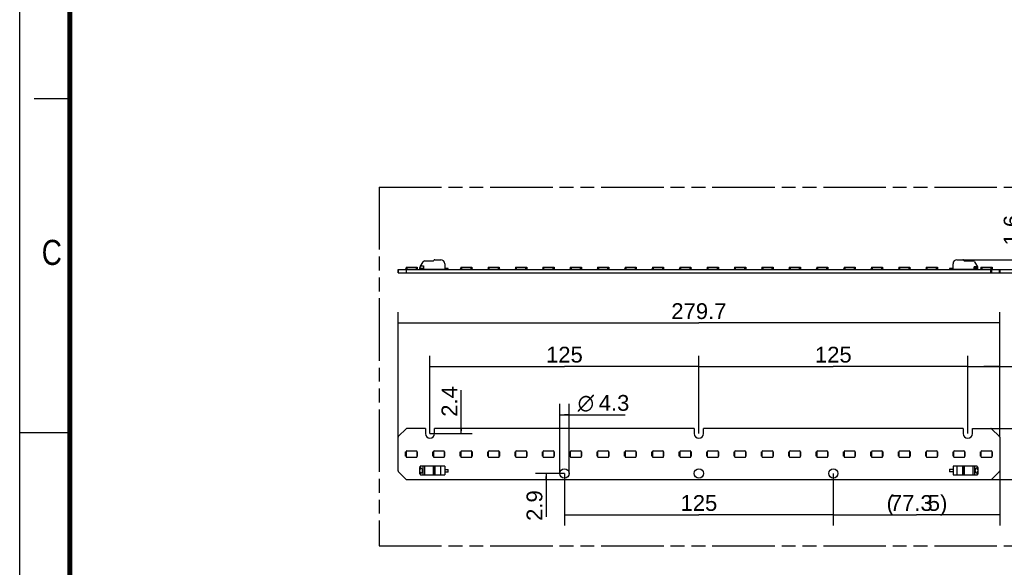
# Model space of a CAD drawing. Header units: millimetres. Extents: x 0 to 210, y 0 to 297.
# Tile 2 of 7: x 0 to 137, y 130 to 206. Entities that reach past the tile are written whole.
import ezdxf
from ezdxf.enums import TextEntityAlignment as Align

# ---------------------------------------------------------------- set-up
doc = ezdxf.new("R2010")
doc.units = ezdxf.units.MM
doc.header["$LTSCALE"] = 19.36
doc.linetypes.add('PHANTOM', pattern=[0.8, 0.45, -0.05, 0.1, -0.05, 0.1, -0.05])
doc.layers.get('0').update_dxf_attribs({"linetype": 'CONTINUOUS'})
doc.layers.add('DEFAULT_3', color=7, linetype='PHANTOM')
doc.layers.add('Z_DIM_2D', color=7, linetype='CONTINUOUS')
doc.styles.add('TEXTSTYLE_2', font='txt', dxfattribs={"width": 0.75})
doc.styles.add('TEXTSTYLE_3', font='helveticaneueltw1g-ltcn.otf')
doc.styles.add('TEXTSTYLE_4', font='gdt', dxfattribs={"width": 0.7})
doc.dimstyles.new('DIMSTYLE_1', dxfattribs={"dimtxt": 2.2, "dimasz": 3.5, "dimexe": 1.5, "dimexo": 0, "dimgap": 0.55, "dimtad": 1, "dimdec": 1, "dimlfac": 3.333333, "dimdsep": 46, "dimtxsty": 'TEXTSTYLE_3', "dimcen": 0.09, "dimclrt": 5, "dimadec": 0, "dimazin": 0, "dimtp": 0.2, "dimtm": 0.2, "dimtfac": 1, "dimtdec": 1, "dimtofl": 0, "dimtmove": 0, "dimatfit": 3, "dimfxl": 0, "dimtolj": 1, "dimarcsym": 0})
doc.dimstyles.new('DIMSTYLE_2', dxfattribs={"dimtxt": 2.2, "dimasz": 3.5, "dimexe": 1.5, "dimexo": 0, "dimgap": 0.55, "dimtad": 1, "dimdec": 1, "dimlfac": 3.333333, "dimdsep": 46, "dimtxsty": 'TEXTSTYLE_3', "dimcen": 0.09, "dimclrt": 5, "dimadec": 0, "dimazin": 0, "dimtp": 0.1, "dimtm": 0.1, "dimtfac": 1, "dimtdec": 1, "dimtofl": 0, "dimtmove": 0, "dimatfit": 3, "dimfxl": 0, "dimtolj": 1, "dimarcsym": 0})
doc.dimstyles.new('DIMSTYLE_3', dxfattribs={"dimtxt": 2.2, "dimasz": 3.5, "dimexe": 1.5, "dimexo": 0, "dimgap": 0.55, "dimtad": 1, "dimdec": 1, "dimlfac": 3.333333, "dimdsep": 46, "dimtxsty": 'TEXTSTYLE_3', "dimcen": 0.09, "dimclrt": 5, "dimadec": 0, "dimazin": 0, "dimtp": 0.5, "dimtm": 0.5, "dimtfac": 1, "dimtdec": 1, "dimtofl": 0, "dimtmove": 0, "dimatfit": 3, "dimfxl": 0, "dimtolj": 1, "dimarcsym": 0})
doc.dimstyles.new('DIMSTYLE_4', dxfattribs={"dimtxt": 2.2, "dimasz": 3.5, "dimexe": 1.5, "dimexo": 0, "dimgap": 0.55, "dimtad": 1, "dimdec": 1, "dimlfac": 3.333333, "dimdsep": 46, "dimtxsty": 'TEXTSTYLE_3', "dimcen": 0.09, "dimclrt": 5, "dimadec": 0, "dimazin": 0, "dimtp": 0.3, "dimtm": 0.3, "dimtfac": 1, "dimtdec": 1, "dimtofl": 0, "dimtmove": 0, "dimatfit": 3, "dimfxl": 0, "dimtolj": 1, "dimarcsym": 0})

# ---------------------------------------------------------------- blocks, each defined once
blk = doc.blocks.new('*D1')
at = {"layer": 'Z_DIM_2D', "color": 2, "linetype": 'Continuous'}
for p, q in [((144.66, 171.65), (144.66, 178.93)), ((131.54, 172.55), (146.16, 172.55)), ((144.66, 172.55), (144.66, 171.65)), ((144.66, 170.74), (144.66, 171.65)), ((135.44, 170.74), (146.16, 170.74))]:
    blk.add_line(p, q, dxfattribs=at)
at = {"layer": 'Z_DIM_2D', "color": 5, "linetype": 'Continuous', "style": 'TEXTSTYLE_3'}
blk.add_text('6.1', height=2.2, rotation=90, dxfattribs=at).set_placement((144.11, 175.23))
blk = doc.blocks.new('_NONE')
blk = doc.blocks.new('*D2')
at = {"layer": 'Z_DIM_2D', "color": 2, "linetype": 'Continuous'}
for p, q in [((139.98, 170.98), (139.98, 178.23)), ((135.44, 171.22), (141.48, 171.22)), ((135.44, 170.74), (141.48, 170.74)), ((139.98, 171.22), (139.98, 170.98)), ((139.98, 170.74), (139.98, 170.98))]:
    blk.add_line(p, q, dxfattribs=at)
at = {"layer": 'Z_DIM_2D', "color": 5, "linetype": 'Continuous', "style": 'TEXTSTYLE_3'}
blk.add_text('1.6', height=2.2, rotation=90, dxfattribs=at).set_placement((139.43, 174.53))
blk = doc.blocks.new('*D3')
at = {"layer": 'Z_DIM_2D', "color": 2, "linetype": 'Continuous'}
for p, q in [((52.76, 147.83), (52.76, 165.25)), ((136.67, 147.83), (136.67, 165.25)), ((52.76, 163.75), (94.72, 163.75)), ((136.67, 163.75), (94.72, 163.75))]:
    blk.add_line(p, q, dxfattribs=at)
at = {"layer": 'Z_DIM_2D', "color": 5, "linetype": 'Continuous', "style": 'TEXTSTYLE_3'}
blk.add_text('279.7', height=2.2, dxfattribs=at).set_placement((94.72, 164.3), align=Align.CENTER)
blk = doc.blocks.new('*D4')
at = {"layer": 'Z_DIM_2D', "color": 2, "linetype": 'Continuous'}
for p, q in [((57.22, 148.34), (57.22, 159.19)), ((94.72, 148.34), (94.72, 159.19)), ((57.22, 157.69), (75.97, 157.69)), ((94.72, 157.69), (75.97, 157.69))]:
    blk.add_line(p, q, dxfattribs=at)
at = {"layer": 'Z_DIM_2D', "color": 5, "linetype": 'Continuous', "style": 'TEXTSTYLE_3'}
blk.add_text('125', height=2.2, dxfattribs=at).set_placement((75.97, 158.24), align=Align.CENTER)
blk = doc.blocks.new('*D5')
at = {"layer": 'Z_DIM_2D', "color": 2, "linetype": 'Continuous'}
for p, q in [((94.72, 148.34), (94.72, 159.19)), ((132.22, 148.34), (132.22, 159.19)), ((94.72, 157.69), (113.47, 157.69)), ((132.22, 157.69), (113.47, 157.69))]:
    blk.add_line(p, q, dxfattribs=at)
at = {"layer": 'Z_DIM_2D', "color": 5, "linetype": 'Continuous', "style": 'TEXTSTYLE_3'}
blk.add_text('125', height=2.2, dxfattribs=at).set_placement((113.47, 158.24), align=Align.CENTER)
blk = doc.blocks.new('*D6')
at = {"layer": 'Z_DIM_2D', "color": 2, "linetype": 'Continuous'}
for p, q in [((132.22, 148.34), (132.22, 159.19)), ((136.67, 147.83), (136.67, 159.19)), ((132.22, 157.69), (134.45, 157.69)), ((136.67, 157.69), (134.45, 157.69)), ((134.45, 157.69), (147.34, 157.69))]:
    blk.add_line(p, q, dxfattribs=at)
at = {"layer": 'Z_DIM_2D', "color": 5, "linetype": 'Continuous', "style": 'TEXTSTYLE_3'}
for s, p in [('(', (139.3, 158.24)), ('5)', (145.18, 158.24)), ('14.8', (140.01, 158.24))]:
    blk.add_text(s, height=2.2, dxfattribs=at).set_placement(p)
blk = doc.blocks.new('*D7')
at = {"layer": 'Z_DIM_2D', "color": 2, "linetype": 'Continuous'}
for p, q in [((135.44, 149.06), (145.8, 149.06)), ((144.3, 149.06), (144.3, 145.49)), ((144.3, 141.92), (144.3, 145.49)), ((135.44, 141.92), (145.8, 141.92))]:
    blk.add_line(p, q, dxfattribs=at)
at = {"layer": 'Z_DIM_2D', "color": 5, "linetype": 'Continuous', "style": 'TEXTSTYLE_3'}
blk.add_text('23.8', height=2.2, rotation=90, dxfattribs=at).set_placement((143.75, 145.49), align=Align.CENTER)
blk = doc.blocks.new('*D8')
at = {"layer": 'Z_DIM_2D', "color": 2, "linetype": 'Continuous'}
for p, q in [((75.97, 142.79), (75.97, 135.52)), ((113.47, 142.79), (113.47, 135.52)), ((75.97, 137.02), (94.72, 137.02)), ((113.47, 137.02), (94.72, 137.02))]:
    blk.add_line(p, q, dxfattribs=at)
at = {"layer": 'Z_DIM_2D', "color": 5, "linetype": 'Continuous', "style": 'TEXTSTYLE_3'}
blk.add_text('125', height=2.2, dxfattribs=at).set_placement((94.72, 137.57), align=Align.CENTER)
blk = doc.blocks.new('*D9')
at = {"layer": 'Z_DIM_2D', "color": 2, "linetype": 'Continuous'}
for p, q in [((136.67, 143.15), (136.67, 135.52)), ((113.47, 142.79), (113.47, 135.52)), ((113.47, 137.02), (125.07, 137.02)), ((136.67, 137.02), (125.07, 137.02))]:
    blk.add_line(p, q, dxfattribs=at)
at = {"layer": 'Z_DIM_2D', "color": 5, "linetype": 'Continuous', "style": 'TEXTSTYLE_3'}
for s, p in [('(', (121.41, 137.57)), ('77.3', (124.34, 137.57)), ('5)', (128.01, 137.57))]:
    blk.add_text(s, height=2.2, dxfattribs=at).set_placement(p, align=Align.CENTER)
blk = doc.blocks.new('*D10')
at = {"layer": 'Z_DIM_2D', "color": 2, "linetype": 'Continuous'}
for p, q in [((75.97, 142.79), (71.94, 142.79)), ((73.44, 142.79), (73.44, 142.35)), ((73.44, 141.92), (73.44, 142.35)), ((73.44, 142.35), (73.44, 136.74))]:
    blk.add_line(p, q, dxfattribs=at)
at = {"layer": 'Z_DIM_2D', "color": 5, "linetype": 'Continuous', "style": 'TEXTSTYLE_3'}
blk.add_text('2.9', height=2.2, rotation=90, dxfattribs=at).set_placement((72.89, 140.44), align=Align.RIGHT)
blk = doc.blocks.new('*D11')
at = {"layer": 'Z_DIM_2D', "color": 2, "linetype": 'Continuous'}
for p, q in [((61.58, 148.7), (61.58, 154.38)), ((57.18, 148.34), (63.08, 148.34)), ((61.58, 149.06), (61.58, 148.7)), ((61.58, 148.34), (61.58, 148.7))]:
    blk.add_line(p, q, dxfattribs=at)
at = {"layer": 'Z_DIM_2D', "color": 5, "linetype": 'Continuous', "style": 'TEXTSTYLE_3'}
blk.add_text('2.4', height=2.2, rotation=90, dxfattribs=at).set_placement((61.03, 150.68))
blk = doc.blocks.new('*D12')
at = {"layer": 'Z_DIM_2D', "color": 2, "linetype": 'Continuous'}
for p, q in [((75.32, 142.79), (75.32, 152.47)), ((76.61, 142.79), (76.61, 152.47)), ((75.32, 150.97), (75.97, 150.97)), ((76.61, 150.97), (75.97, 150.97)), ((75.97, 150.97), (84.45, 150.97))]:
    blk.add_line(p, q, dxfattribs=at)
at = {"layer": 'Z_DIM_2D', "color": 5, "linetype": 'Continuous'}
for s, style, p in [('n', 'TEXTSTYLE_4', (77.82, 151.52)), ('4.3', 'TEXTSTYLE_3', (80.75, 151.52))]:
    blk.add_text(s, height=2.2, dxfattribs=dict(at, style=style)).set_placement(p)

msp = doc.modelspace()

# ---------------------------------------------------------------- linework, layer by layer
at = {"color": 2, "linetype": 'Continuous'}
for p, q in [((0, 0), (0, 297)), ((7, 195), (2, 195)), ((0, 148.5), (7, 148.5))]:
    msp.add_line(p, q, dxfattribs=at)
at = {"color": 7, "linetype": 'Continuous'}
for p, q in [((55.852, 171.575), (56.257, 172.277)), ((55.919, 171.692), (56.301, 171.692)), ((56.301, 171.692), (56.301, 171.249)), ((56.451, 172.389), (57.677, 172.389)), ((57.729, 172.419), (57.763, 172.479)), ((57.893, 172.554), (58.731, 172.554)), ((59.271, 172.014), (59.271, 171.249)), ((130.161, 171.249), (130.161, 172.014)), ((130.701, 172.554), (131.54, 172.554)), ((131.669, 172.479), (131.704, 172.419)), ((131.756, 172.389), (132.981, 172.389)), ((133.176, 172.277), (133.581, 171.575)), ((52.761, 170.739), (52.761, 171.219)), ((52.761, 171.219), (136.671, 171.219)), ((52.761, 170.739), (136.671, 170.739)), ((53.811, 171.309), (53.811, 171.249)), ((53.876, 171.309), (53.811, 171.309)), ((53.811, 171.249), (55.491, 171.249)), ((53.876, 171.519), (53.876, 171.249)), ((53.876, 171.519), (55.436, 171.519)), ((53.929, 170.739), (53.929, 171.219)), ((55.436, 171.519), (55.436, 171.249)), ((55.491, 171.309), (55.436, 171.309)), ((55.491, 171.249), (55.491, 171.309)), ((55.821, 171.294), (55.821, 171.463)), ((56.301, 171.324), (55.821, 171.324)), ((55.866, 171.249), (55.821, 171.294)), ((55.866, 171.249), (59.706, 171.249)), ((59.751, 171.339), (59.271, 171.339)), ((59.751, 171.294), (59.706, 171.249)), ((59.751, 171.294), (59.751, 171.339)), ((61.448, 171.309), (61.448, 171.249)), ((61.512, 171.309), (61.448, 171.309)), ((61.448, 171.249), (63.128, 171.249)), ((61.512, 171.519), (61.512, 171.249)), ((61.512, 171.519), (63.072, 171.519)), ((63.072, 171.519), (63.072, 171.249)), ((63.128, 171.309), (63.072, 171.309)), ((63.128, 171.249), (63.128, 171.309)), ((65.266, 171.309), (65.266, 171.249)), ((65.33, 171.309), (65.266, 171.309)), ((65.266, 171.249), (66.946, 171.249)), ((65.33, 171.519), (65.33, 171.249)), ((65.33, 171.519), (66.89, 171.519)), ((66.89, 171.519), (66.89, 171.249)), ((66.946, 171.309), (66.89, 171.309)), ((66.946, 171.249), (66.946, 171.309)), ((69.084, 171.309), (69.084, 171.249)), ((69.148, 171.309), (69.084, 171.309)), ((69.084, 171.249), (70.764, 171.249)), ((69.148, 171.519), (69.148, 171.249)), ((69.148, 171.519), (70.708, 171.519)), ((70.708, 171.519), (70.708, 171.249)), ((70.764, 171.309), (70.708, 171.309)), ((70.764, 171.249), (70.764, 171.309)), ((72.902, 171.309), (72.902, 171.249)), ((72.966, 171.309), (72.902, 171.309)), ((72.902, 171.249), (74.582, 171.249)), ((72.966, 171.519), (72.966, 171.249)), ((72.966, 171.519), (74.526, 171.519)), ((74.526, 171.519), (74.526, 171.249)), ((74.582, 171.309), (74.526, 171.309)), ((74.582, 171.249), (74.582, 171.309)), ((76.72, 171.309), (76.72, 171.249)), ((76.784, 171.309), (76.72, 171.309)), ((76.72, 171.249), (78.4, 171.249)), ((76.784, 171.519), (76.784, 171.249)), ((76.784, 171.519), (78.344, 171.519)), ((78.344, 171.519), (78.344, 171.249)), ((78.4, 171.309), (78.344, 171.309)), ((78.4, 171.249), (78.4, 171.309)), ((80.538, 171.309), (80.538, 171.249)), ((80.602, 171.309), (80.538, 171.309)), ((80.538, 171.249), (82.218, 171.249)), ((80.602, 171.519), (80.602, 171.249)), ((80.602, 171.519), (82.162, 171.519)), ((82.162, 171.519), (82.162, 171.249)), ((82.218, 171.309), (82.162, 171.309)), ((82.218, 171.249), (82.218, 171.309)), ((84.356, 171.309), (84.356, 171.249)), ((84.42, 171.309), (84.356, 171.309)), ((84.356, 171.249), (86.036, 171.249)), ((84.42, 171.519), (84.42, 171.249)), ((84.42, 171.519), (85.98, 171.519)), ((85.98, 171.519), (85.98, 171.249)), ((86.036, 171.309), (85.98, 171.309)), ((86.036, 171.249), (86.036, 171.309)), ((88.174, 171.309), (88.174, 171.249)), ((88.239, 171.309), (88.174, 171.309)), ((88.174, 171.249), (89.854, 171.249)), ((88.239, 171.519), (88.239, 171.249)), ((88.239, 171.519), (89.799, 171.519)), ((89.799, 171.519), (89.799, 171.249)), ((89.854, 171.309), (89.799, 171.309)), ((89.854, 171.249), (89.854, 171.309)), ((91.992, 171.309), (91.992, 171.249)), ((92.057, 171.309), (91.992, 171.309)), ((91.992, 171.249), (93.672, 171.249)), ((92.057, 171.519), (92.057, 171.249)), ((92.057, 171.519), (93.617, 171.519)), ((93.617, 171.519), (93.617, 171.249)), ((93.672, 171.309), (93.617, 171.309)), ((93.672, 171.249), (93.672, 171.309)), ((95.875, 171.309), (95.811, 171.309)), ((95.811, 171.309), (95.811, 171.249)), ((95.811, 171.249), (97.491, 171.249)), ((95.875, 171.519), (97.435, 171.519)), ((95.875, 171.519), (95.875, 171.249)), ((97.435, 171.519), (97.435, 171.249)), ((97.491, 171.309), (97.435, 171.309)), ((97.491, 171.249), (97.491, 171.309)), ((99.693, 171.309), (99.629, 171.309)), ((99.629, 171.309), (99.629, 171.249)), ((99.629, 171.249), (101.309, 171.249)), ((99.693, 171.519), (101.253, 171.519)), ((99.693, 171.519), (99.693, 171.249)), ((101.253, 171.519), (101.253, 171.249)), ((101.309, 171.309), (101.253, 171.309)), ((101.309, 171.249), (101.309, 171.309)), ((103.511, 171.309), (103.447, 171.309)), ((103.447, 171.309), (103.447, 171.249)), ((103.447, 171.249), (105.127, 171.249)), ((103.511, 171.519), (105.071, 171.519)), ((103.511, 171.519), (103.511, 171.249)), ((105.071, 171.519), (105.071, 171.249)), ((105.127, 171.309), (105.071, 171.309)), ((105.127, 171.249), (105.127, 171.309)), ((107.329, 171.309), (107.265, 171.309)), ((107.265, 171.309), (107.265, 171.249)), ((107.265, 171.249), (108.945, 171.249)), ((107.329, 171.519), (108.889, 171.519)), ((107.329, 171.519), (107.329, 171.249)), ((108.889, 171.519), (108.889, 171.249)), ((108.945, 171.309), (108.889, 171.309)), ((108.945, 171.249), (108.945, 171.309)), ((111.147, 171.309), (111.083, 171.309)), ((111.083, 171.309), (111.083, 171.249)), ((111.083, 171.249), (112.763, 171.249)), ((111.147, 171.519), (112.707, 171.519)), ((111.147, 171.519), (111.147, 171.249)), ((112.707, 171.519), (112.707, 171.249)), ((112.763, 171.309), (112.707, 171.309)), ((112.763, 171.249), (112.763, 171.309)), ((114.965, 171.309), (114.901, 171.309)), ((114.901, 171.309), (114.901, 171.249)), ((114.901, 171.249), (116.581, 171.249)), ((114.965, 171.519), (116.525, 171.519)), ((114.965, 171.519), (114.965, 171.249)), ((116.525, 171.519), (116.525, 171.249)), ((116.581, 171.309), (116.525, 171.309)), ((116.581, 171.249), (116.581, 171.309)), ((118.783, 171.309), (118.719, 171.309)), ((118.719, 171.309), (118.719, 171.249)), ((118.719, 171.249), (120.399, 171.249)), ((118.783, 171.519), (120.343, 171.519)), ((118.783, 171.519), (118.783, 171.249)), ((120.343, 171.519), (120.343, 171.249)), ((120.399, 171.309), (120.343, 171.309)), ((120.399, 171.249), (120.399, 171.309)), ((122.601, 171.309), (122.537, 171.309)), ((122.537, 171.309), (122.537, 171.249)), ((122.537, 171.249), (124.217, 171.249)), ((122.601, 171.519), (124.161, 171.519)), ((122.601, 171.519), (122.601, 171.249)), ((124.161, 171.519), (124.161, 171.249)), ((124.217, 171.309), (124.161, 171.309)), ((124.217, 171.249), (124.217, 171.309)), ((126.42, 171.309), (126.355, 171.309)), ((126.355, 171.309), (126.355, 171.249)), ((126.355, 171.249), (128.035, 171.249)), ((126.42, 171.519), (127.98, 171.519)), ((126.42, 171.519), (126.42, 171.249)), ((127.98, 171.519), (127.98, 171.249)), ((128.035, 171.309), (127.98, 171.309)), ((128.035, 171.249), (128.035, 171.309)), ((130.161, 171.339), (129.681, 171.339)), ((129.681, 171.339), (129.681, 171.294)), ((129.681, 171.294), (129.726, 171.249)), ((129.726, 171.249), (133.566, 171.249)), ((133.588, 171.562), (133.131, 171.562)), ((133.131, 171.249), (133.131, 171.562)), ((133.611, 171.324), (133.131, 171.324)), ((133.566, 171.249), (133.611, 171.294)), ((133.611, 171.294), (133.611, 171.463)), ((134.056, 171.309), (133.992, 171.309)), ((133.992, 171.309), (133.992, 171.249)), ((133.992, 171.249), (135.672, 171.249)), ((134.056, 171.519), (135.616, 171.519)), ((134.056, 171.519), (134.056, 171.249)), ((135.616, 171.519), (135.616, 171.249)), ((135.672, 171.309), (135.616, 171.309)), ((135.672, 171.249), (135.672, 171.309)), ((136.671, 171.219), (136.671, 170.739)), ((53.929, 149.059), (52.805, 147.936)), ((56.574, 149.059), (53.929, 149.059)), ((56.574, 149.059), (56.574, 148.339)), ((57.864, 148.339), (57.864, 149.059)), ((94.074, 149.059), (57.864, 149.059)), ((94.074, 149.059), (94.074, 148.339)), ((95.364, 148.339), (95.364, 149.059)), ((131.574, 149.059), (95.364, 149.059)), ((131.574, 149.059), (131.574, 148.339)), ((132.864, 149.059), (135.442, 149.059)), ((132.864, 148.339), (132.864, 149.059)), ((136.627, 147.936), (135.548, 149.016)), ((52.761, 143.149), (52.761, 147.83)), ((136.671, 147.83), (136.671, 143.149)), ((53.811, 145.174), (53.811, 145.804)), ((53.811, 145.804), (53.876, 145.804)), ((53.876, 145.819), (53.876, 145.144)), ((53.996, 145.939), (55.316, 145.939)), ((55.436, 145.159), (55.436, 145.819)), ((55.436, 145.804), (55.491, 145.804)), ((55.491, 145.174), (55.491, 145.804)), ((57.63, 145.174), (57.63, 145.804)), ((57.63, 145.804), (57.694, 145.804)), ((57.694, 145.819), (57.694, 145.144)), ((57.814, 145.939), (59.134, 145.939)), ((59.254, 145.159), (59.254, 145.819)), ((59.254, 145.804), (59.31, 145.804)), ((59.31, 145.174), (59.31, 145.804)), ((61.448, 145.174), (61.448, 145.804)), ((61.448, 145.804), (61.512, 145.804)), ((61.512, 145.819), (61.512, 145.144)), ((61.632, 145.939), (62.952, 145.939)), ((63.072, 145.159), (63.072, 145.819)), ((63.072, 145.804), (63.128, 145.804)), ((63.128, 145.174), (63.128, 145.804)), ((65.266, 145.174), (65.266, 145.804)), ((65.266, 145.804), (65.33, 145.804)), ((65.33, 145.819), (65.33, 145.144)), ((65.45, 145.939), (66.77, 145.939)), ((66.89, 145.159), (66.89, 145.819)), ((66.89, 145.804), (66.946, 145.804)), ((66.946, 145.174), (66.946, 145.804)), ((69.084, 145.174), (69.084, 145.804)), ((69.084, 145.804), (69.148, 145.804)), ((69.148, 145.819), (69.148, 145.144)), ((69.268, 145.939), (70.588, 145.939)), ((70.708, 145.159), (70.708, 145.819)), ((70.708, 145.804), (70.764, 145.804)), ((70.764, 145.174), (70.764, 145.804)), ((72.902, 145.174), (72.902, 145.804)), ((72.902, 145.804), (72.966, 145.804)), ((72.966, 145.819), (72.966, 145.144)), ((73.086, 145.939), (74.406, 145.939)), ((74.526, 145.159), (74.526, 145.819)), ((74.526, 145.804), (74.582, 145.804)), ((74.582, 145.174), (74.582, 145.804)), ((76.72, 145.174), (76.72, 145.804)), ((76.72, 145.804), (76.784, 145.804)), ((76.784, 145.819), (76.784, 145.144)), ((76.904, 145.939), (78.224, 145.939)), ((78.344, 145.159), (78.344, 145.819)), ((78.344, 145.804), (78.4, 145.804)), ((78.4, 145.174), (78.4, 145.804)), ((80.538, 145.174), (80.538, 145.804)), ((80.538, 145.804), (80.602, 145.804)), ((80.602, 145.819), (80.602, 145.144)), ((80.722, 145.939), (82.042, 145.939)), ((82.162, 145.159), (82.162, 145.819)), ((82.162, 145.804), (82.218, 145.804)), ((82.218, 145.174), (82.218, 145.804)), ((84.356, 145.174), (84.356, 145.804)), ((84.356, 145.804), (84.42, 145.804)), ((84.42, 145.819), (84.42, 145.144)), ((84.54, 145.939), (85.86, 145.939)), ((85.98, 145.159), (85.98, 145.819)), ((85.98, 145.804), (86.036, 145.804)), ((86.036, 145.174), (86.036, 145.804)), ((88.174, 145.174), (88.174, 145.804)), ((88.174, 145.804), (88.239, 145.804)), ((88.239, 145.819), (88.239, 145.144)), ((88.359, 145.939), (89.679, 145.939)), ((89.799, 145.159), (89.799, 145.819)), ((89.799, 145.804), (89.854, 145.804)), ((89.854, 145.174), (89.854, 145.804)), ((91.992, 145.174), (91.992, 145.804)), ((91.992, 145.804), (92.057, 145.804)), ((92.057, 145.819), (92.057, 145.144)), ((92.177, 145.939), (93.497, 145.939)), ((93.617, 145.159), (93.617, 145.819)), ((93.617, 145.804), (93.672, 145.804)), ((93.672, 145.174), (93.672, 145.804)), ((95.811, 145.804), (95.875, 145.804)), ((95.811, 145.174), (95.811, 145.804)), ((95.875, 145.819), (95.875, 145.144)), ((95.995, 145.939), (97.315, 145.939)), ((97.435, 145.159), (97.435, 145.819)), ((97.435, 145.804), (97.491, 145.804)), ((97.491, 145.174), (97.491, 145.804)), ((99.629, 145.804), (99.693, 145.804)), ((99.629, 145.174), (99.629, 145.804)), ((99.693, 145.819), (99.693, 145.144)), ((99.813, 145.939), (101.133, 145.939)), ((101.253, 145.159), (101.253, 145.819)), ((101.253, 145.804), (101.309, 145.804)), ((101.309, 145.174), (101.309, 145.804)), ((103.447, 145.804), (103.511, 145.804)), ((103.447, 145.174), (103.447, 145.804)), ((103.511, 145.819), (103.511, 145.144)), ((103.631, 145.939), (104.951, 145.939)), ((105.071, 145.159), (105.071, 145.819)), ((105.071, 145.804), (105.127, 145.804)), ((105.127, 145.174), (105.127, 145.804)), ((107.265, 145.804), (107.329, 145.804)), ((107.265, 145.174), (107.265, 145.804)), ((107.329, 145.819), (107.329, 145.144)), ((107.449, 145.939), (108.769, 145.939)), ((108.889, 145.159), (108.889, 145.819)), ((108.889, 145.804), (108.945, 145.804)), ((108.945, 145.174), (108.945, 145.804)), ((111.083, 145.804), (111.147, 145.804)), ((111.083, 145.174), (111.083, 145.804)), ((111.147, 145.819), (111.147, 145.144)), ((111.267, 145.939), (112.587, 145.939)), ((112.707, 145.159), (112.707, 145.819)), ((112.707, 145.804), (112.763, 145.804)), ((112.763, 145.174), (112.763, 145.804)), ((114.901, 145.804), (114.965, 145.804)), ((114.901, 145.174), (114.901, 145.804)), ((114.965, 145.819), (114.965, 145.144)), ((115.085, 145.939), (116.405, 145.939)), ((116.525, 145.159), (116.525, 145.819)), ((116.525, 145.804), (116.581, 145.804)), ((116.581, 145.174), (116.581, 145.804)), ((118.719, 145.804), (118.783, 145.804)), ((118.719, 145.174), (118.719, 145.804)), ((118.783, 145.819), (118.783, 145.144)), ((118.903, 145.939), (120.223, 145.939)), ((120.343, 145.159), (120.343, 145.819)), ((120.343, 145.804), (120.399, 145.804)), ((120.399, 145.174), (120.399, 145.804)), ((122.537, 145.804), (122.601, 145.804)), ((122.537, 145.174), (122.537, 145.804)), ((122.601, 145.819), (122.601, 145.144)), ((122.721, 145.939), (124.041, 145.939)), ((124.161, 145.159), (124.161, 145.819)), ((124.161, 145.804), (124.217, 145.804)), ((124.217, 145.174), (124.217, 145.804)), ((126.355, 145.804), (126.42, 145.804)), ((126.355, 145.174), (126.355, 145.804)), ((126.42, 145.819), (126.42, 145.144)), ((126.54, 145.939), (127.86, 145.939)), ((127.98, 145.159), (127.98, 145.819)), ((127.98, 145.804), (128.035, 145.804)), ((128.035, 145.174), (128.035, 145.804)), ((130.173, 145.804), (130.238, 145.804)), ((130.173, 145.174), (130.173, 145.804)), ((130.238, 145.819), (130.238, 145.144)), ((130.358, 145.939), (131.678, 145.939)), ((131.798, 145.159), (131.798, 145.819)), ((131.798, 145.804), (131.853, 145.804)), ((131.853, 145.174), (131.853, 145.804)), ((133.992, 145.804), (134.056, 145.804)), ((133.992, 145.174), (133.992, 145.804)), ((134.056, 145.819), (134.056, 145.144)), ((134.176, 145.939), (135.496, 145.939)), ((135.616, 145.159), (135.616, 145.819)), ((135.616, 145.804), (135.672, 145.804)), ((135.672, 145.174), (135.672, 145.804)), ((53.876, 145.174), (53.811, 145.174)), ((53.981, 145.039), (55.316, 145.039)), ((55.491, 145.174), (55.436, 145.174)), ((57.694, 145.174), (57.63, 145.174)), ((57.799, 145.039), (59.134, 145.039)), ((59.31, 145.174), (59.254, 145.174)), ((61.512, 145.174), (61.448, 145.174)), ((61.617, 145.039), (62.952, 145.039)), ((63.128, 145.174), (63.072, 145.174)), ((65.33, 145.174), (65.266, 145.174)), ((65.435, 145.039), (66.77, 145.039)), ((66.946, 145.174), (66.89, 145.174)), ((69.148, 145.174), (69.084, 145.174)), ((69.253, 145.039), (70.588, 145.039)), ((70.764, 145.174), (70.708, 145.174)), ((72.966, 145.174), (72.902, 145.174)), ((73.071, 145.039), (74.406, 145.039)), ((74.582, 145.174), (74.526, 145.174)), ((76.784, 145.174), (76.72, 145.174)), ((76.889, 145.039), (78.224, 145.039)), ((78.4, 145.174), (78.344, 145.174)), ((80.602, 145.174), (80.538, 145.174)), ((80.707, 145.039), (82.042, 145.039)), ((82.218, 145.174), (82.162, 145.174)), ((84.42, 145.174), (84.356, 145.174)), ((84.525, 145.039), (85.86, 145.039)), ((86.036, 145.174), (85.98, 145.174)), ((88.239, 145.174), (88.174, 145.174)), ((88.344, 145.039), (89.679, 145.039)), ((89.854, 145.174), (89.799, 145.174)), ((92.057, 145.174), (91.992, 145.174)), ((92.162, 145.039), (93.497, 145.039)), ((93.672, 145.174), (93.617, 145.174)), ((95.875, 145.174), (95.811, 145.174)), ((95.98, 145.039), (97.315, 145.039)), ((97.491, 145.174), (97.435, 145.174)), ((99.693, 145.174), (99.629, 145.174)), ((99.798, 145.039), (101.133, 145.039)), ((101.309, 145.174), (101.253, 145.174)), ((103.511, 145.174), (103.447, 145.174)), ((103.616, 145.039), (104.951, 145.039)), ((105.127, 145.174), (105.071, 145.174)), ((107.329, 145.174), (107.265, 145.174)), ((107.434, 145.039), (108.769, 145.039)), ((108.945, 145.174), (108.889, 145.174)), ((111.147, 145.174), (111.083, 145.174)), ((111.252, 145.039), (112.587, 145.039)), ((112.763, 145.174), (112.707, 145.174)), ((114.965, 145.174), (114.901, 145.174)), ((115.07, 145.039), (116.405, 145.039)), ((116.581, 145.174), (116.525, 145.174)), ((118.783, 145.174), (118.719, 145.174)), ((118.888, 145.039), (120.223, 145.039)), ((120.399, 145.174), (120.343, 145.174)), ((122.601, 145.174), (122.537, 145.174)), ((122.706, 145.039), (124.041, 145.039)), ((124.217, 145.174), (124.161, 145.174)), ((126.42, 145.174), (126.355, 145.174)), ((126.525, 145.039), (127.86, 145.039)), ((128.035, 145.174), (127.98, 145.174)), ((130.238, 145.174), (130.173, 145.174)), ((130.343, 145.039), (131.678, 145.039)), ((131.853, 145.174), (131.798, 145.174)), ((134.056, 145.174), (133.992, 145.174)), ((134.161, 145.039), (135.496, 145.039)), ((135.672, 145.174), (135.616, 145.174)), ((52.805, 143.043), (53.929, 141.919)), ((55.821, 142.735), (55.821, 143.604)), ((59.271, 143.779), (55.844, 143.779)), ((59.271, 143.779), (59.271, 142.579)), ((59.271, 143.344), (59.751, 143.344)), ((59.751, 142.984), (59.271, 142.984)), ((59.751, 142.984), (59.751, 143.344)), ((129.681, 143.374), (130.161, 143.374)), ((129.681, 143.374), (129.681, 143.014)), ((130.161, 143.014), (129.681, 143.014)), ((133.514, 143.779), (130.161, 143.779)), ((130.161, 143.779), (130.161, 142.579)), ((133.611, 143.624), (133.611, 142.755)), ((135.548, 141.963), (136.627, 143.043)), ((135.442, 141.919), (53.929, 141.919)), ((55.919, 142.579), (59.271, 142.579)), ((130.161, 142.579), (133.588, 142.579))]:
    msp.add_line(p, q, dxfattribs=at)
at = {"color": 9, "linetype": 'Continuous'}
for p, q in [((52.805, 171.219), (52.805, 170.739)), ((53.981, 171.519), (53.981, 171.249)), ((55.316, 171.249), (55.316, 171.519)), ((61.617, 171.519), (61.617, 171.249)), ((62.952, 171.249), (62.952, 171.519)), ((65.435, 171.519), (65.435, 171.249)), ((66.77, 171.249), (66.77, 171.519)), ((69.253, 171.519), (69.253, 171.249)), ((70.588, 171.249), (70.588, 171.519)), ((73.071, 171.519), (73.071, 171.249)), ((74.406, 171.249), (74.406, 171.519)), ((76.889, 171.519), (76.889, 171.249)), ((78.224, 171.249), (78.224, 171.519)), ((80.707, 171.519), (80.707, 171.249)), ((82.042, 171.249), (82.042, 171.519)), ((84.525, 171.519), (84.525, 171.249)), ((85.86, 171.249), (85.86, 171.519)), ((88.344, 171.519), (88.344, 171.249)), ((89.679, 171.249), (89.679, 171.519)), ((92.162, 171.519), (92.162, 171.249)), ((93.497, 171.249), (93.497, 171.519)), ((95.98, 171.519), (95.98, 171.249)), ((97.315, 171.249), (97.315, 171.519)), ((99.798, 171.519), (99.798, 171.249)), ((101.133, 171.249), (101.133, 171.519)), ((103.616, 171.519), (103.616, 171.249)), ((104.951, 171.249), (104.951, 171.519)), ((107.434, 171.519), (107.434, 171.249)), ((108.769, 171.249), (108.769, 171.519)), ((111.252, 171.519), (111.252, 171.249)), ((112.587, 171.249), (112.587, 171.519)), ((115.07, 171.519), (115.07, 171.249)), ((116.405, 171.249), (116.405, 171.519)), ((118.888, 171.519), (118.888, 171.249)), ((120.223, 171.249), (120.223, 171.519)), ((122.706, 171.519), (122.706, 171.249)), ((124.041, 171.249), (124.041, 171.519)), ((126.525, 171.519), (126.525, 171.249)), ((127.86, 171.249), (127.86, 171.519)), ((133.131, 171.511), (133.606, 171.511)), ((134.161, 171.519), (134.161, 171.249)), ((135.442, 170.739), (135.442, 171.219)), ((135.496, 171.249), (135.496, 171.519)), ((135.548, 171.219), (135.548, 170.739)), ((136.627, 170.739), (136.627, 171.219)), ((55.852, 143.779), (55.852, 143.425)), ((55.852, 142.903), (55.852, 142.641)), ((56.257, 142.579), (56.257, 143.779)), ((56.451, 143.779), (56.451, 142.579)), ((57.677, 143.779), (57.677, 142.579)), ((57.729, 142.579), (57.729, 143.779)), ((57.763, 142.579), (57.763, 143.779)), ((57.893, 143.779), (57.893, 142.579)), ((58.731, 142.579), (58.731, 143.779)), ((130.701, 143.779), (130.701, 142.579)), ((131.54, 142.579), (131.54, 143.779)), ((131.669, 143.779), (131.669, 142.579)), ((131.704, 143.779), (131.704, 142.579)), ((131.756, 142.579), (131.756, 143.779)), ((132.981, 142.579), (132.981, 143.779)), ((133.176, 143.779), (133.176, 142.579)), ((133.581, 143.455), (133.581, 143.718)), ((133.581, 142.579), (133.581, 142.933))]:
    msp.add_line(p, q, dxfattribs=at)
at = {"color": 7, "linetype": 'Continuous', "const_width": 0.7}
msp.add_lwpolyline([(7, 7), (7, 290)], dxfattribs=at)
at = {"color": 7, "linetype": 'Continuous'}
for points in [[(55.827, 143.652), (55.825, 143.645), (55.824, 143.637), (55.823, 143.629), (55.822, 143.621), (55.822, 143.613), (55.821, 143.604)], [(55.852, 143.425), (55.841, 143.407), (55.833, 143.384), (55.827, 143.356), (55.823, 143.325), (55.822, 143.289), (55.821, 143.25)], [(55.821, 143.079), (55.822, 143.049), (55.822, 143.021), (55.824, 142.996), (55.827, 142.972), (55.831, 142.952), (55.836, 142.933), (55.843, 142.917), (55.852, 142.903)], [(55.827, 143.652), (55.83, 143.665), (55.834, 143.679), (55.837, 143.695), (55.84, 143.712), (55.843, 143.729)], [(55.843, 143.729), (55.844, 143.746), (55.845, 143.763), (55.844, 143.779)], [(133.611, 143.624), (133.611, 143.644), (133.608, 143.662), (133.604, 143.678), (133.598, 143.693), (133.59, 143.706), (133.581, 143.718)], [(133.611, 143.28), (133.611, 143.31), (133.61, 143.337), (133.609, 143.363), (133.606, 143.386), (133.602, 143.407), (133.596, 143.426), (133.59, 143.442), (133.581, 143.455)], [(133.581, 142.933), (133.592, 142.952), (133.6, 142.975), (133.606, 143.003), (133.609, 143.034), (133.611, 143.07), (133.611, 143.109)], [(55.821, 142.735), (55.822, 142.715), (55.825, 142.697), (55.829, 142.681), (55.835, 142.666), (55.843, 142.653), (55.852, 142.641)], [(133.59, 142.63), (133.589, 142.613), (133.588, 142.596), (133.588, 142.579)], [(133.606, 142.707), (133.603, 142.694), (133.599, 142.679), (133.596, 142.664), (133.593, 142.647), (133.59, 142.63)], [(133.606, 142.707), (133.608, 142.714), (133.609, 142.722), (133.61, 142.729), (133.611, 142.738), (133.611, 142.746), (133.611, 142.755)]]:
    msp.add_lwpolyline(points, dxfattribs=at)
for centre in [(75.969, 142.789), (94.719, 142.789), (113.469, 142.789)]:
    msp.add_circle(centre, 0.645, dxfattribs=at)
for centre, radius, start, end in [((56.451, 172.164), 0.225, 90, 150), ((57.677, 172.449), 0.06, 270, 330), ((57.893, 172.404), 0.15, 90, 150), ((58.731, 172.014), 0.54, 0, 90), ((130.701, 172.014), 0.54, 90, 180), ((131.54, 172.404), 0.15, 30, 90), ((131.756, 172.449), 0.06, 210, 270), ((132.981, 172.164), 0.225, 30, 90), ((56.046, 171.463), 0.225, 150, 180), ((133.386, 171.463), 0.225, 0, 30), ((57.219, 148.339), 0.645, 180, 360), ((94.719, 148.339), 0.645, 180, 360), ((132.219, 148.339), 0.645, 180, 360), ((135.442, 148.909), 0.15, 45, 90), ((52.911, 147.83), 0.15, 135, 180), ((136.521, 147.83), 0.15, 0, 45), ((53.996, 145.819), 0.12, 90, 180), ((55.316, 145.819), 0.12, 0, 90), ((57.814, 145.819), 0.12, 90, 180), ((59.134, 145.819), 0.12, 0, 90), ((61.632, 145.819), 0.12, 90, 180), ((62.952, 145.819), 0.12, 0, 90), ((65.45, 145.819), 0.12, 90, 180), ((66.77, 145.819), 0.12, 0, 90), ((69.268, 145.819), 0.12, 90, 180), ((70.588, 145.819), 0.12, 0, 90), ((73.086, 145.819), 0.12, 90, 180), ((74.406, 145.819), 0.12, 0, 90), ((76.904, 145.819), 0.12, 90, 180), ((78.224, 145.819), 0.12, 0, 90), ((80.722, 145.819), 0.12, 90, 180), ((82.042, 145.819), 0.12, 0, 90), ((84.54, 145.819), 0.12, 90, 180), ((85.86, 145.819), 0.12, 0, 90), ((88.359, 145.819), 0.12, 90, 180), ((89.679, 145.819), 0.12, 0, 90), ((92.177, 145.819), 0.12, 90, 180), ((93.497, 145.819), 0.12, 0, 90), ((95.995, 145.819), 0.12, 90, 180), ((97.315, 145.819), 0.12, 0, 90), ((99.813, 145.819), 0.12, 90, 180), ((101.133, 145.819), 0.12, 0, 90), ((103.631, 145.819), 0.12, 90, 180), ((104.951, 145.819), 0.12, 0, 90), ((107.449, 145.819), 0.12, 90, 180), ((108.769, 145.819), 0.12, 0, 90), ((111.267, 145.819), 0.12, 90, 180), ((112.587, 145.819), 0.12, 0, 90), ((115.085, 145.819), 0.12, 90, 180), ((116.405, 145.819), 0.12, 0, 90), ((118.903, 145.819), 0.12, 90, 180), ((120.223, 145.819), 0.12, 0, 90), ((122.721, 145.819), 0.12, 90, 180), ((124.041, 145.819), 0.12, 0, 90), ((126.54, 145.819), 0.12, 90, 180), ((127.86, 145.819), 0.12, 0, 90), ((130.358, 145.819), 0.12, 90, 180), ((131.678, 145.819), 0.12, 0, 90), ((134.176, 145.819), 0.12, 90, 180), ((135.496, 145.819), 0.12, 0, 90), ((53.981, 145.144), 0.105, 180, 270), ((55.316, 145.159), 0.12, 270, 360), ((57.799, 145.144), 0.105, 180, 270), ((59.134, 145.159), 0.12, 270, 360), ((61.617, 145.144), 0.105, 180, 270), ((62.952, 145.159), 0.12, 270, 360), ((65.435, 145.144), 0.105, 180, 270), ((66.77, 145.159), 0.12, 270, 360), ((69.253, 145.144), 0.105, 180, 270), ((70.588, 145.159), 0.12, 270, 360), ((73.071, 145.144), 0.105, 180, 270), ((74.406, 145.159), 0.12, 270, 360), ((76.889, 145.144), 0.105, 180, 270), ((78.224, 145.159), 0.12, 270, 360), ((80.707, 145.144), 0.105, 180, 270), ((82.042, 145.159), 0.12, 270, 360), ((84.525, 145.144), 0.105, 180, 270), ((85.86, 145.159), 0.12, 270, 360), ((88.344, 145.144), 0.105, 180, 270), ((89.679, 145.159), 0.12, 270, 360), ((92.162, 145.144), 0.105, 180, 270), ((93.497, 145.159), 0.12, 270, 360), ((95.98, 145.144), 0.105, 180, 270), ((97.315, 145.159), 0.12, 270, 360), ((99.798, 145.144), 0.105, 180, 270), ((101.133, 145.159), 0.12, 270, 360), ((103.616, 145.144), 0.105, 180, 270), ((104.951, 145.159), 0.12, 270, 360), ((107.434, 145.144), 0.105, 180, 270), ((108.769, 145.159), 0.12, 270, 360), ((111.252, 145.144), 0.105, 180, 270), ((112.587, 145.159), 0.12, 270, 360), ((115.07, 145.144), 0.105, 180, 270), ((116.405, 145.159), 0.12, 270, 360), ((118.888, 145.144), 0.105, 180, 270), ((120.223, 145.159), 0.12, 270, 360), ((122.706, 145.144), 0.105, 180, 270), ((124.041, 145.159), 0.12, 270, 360), ((126.525, 145.144), 0.105, 180, 270), ((127.86, 145.159), 0.12, 270, 360), ((130.343, 145.144), 0.105, 180, 270), ((131.678, 145.159), 0.12, 270, 360), ((134.161, 145.144), 0.105, 180, 270), ((135.496, 145.159), 0.12, 270, 360), ((52.911, 143.149), 0.15, 180, 225), ((136.521, 143.149), 0.15, 315, 360), ((135.442, 142.069), 0.15, 270, 315)]:
    msp.add_arc(centre, radius, start, end, dxfattribs=at)
for centre, major_axis, start_param, end_param in [((55.975, 143.164), (0, 0.338), -3.8283288, 0.6867361), ((133.458, 143.194), (0, 0.338), -0.6867361, 3.8283288), ((133.37, 143.168), (0, 0.66), -0.5863891, -0.3864162), ((56.062, 143.191), (0, 0.66), -3.7279818, -3.5280088)]:
    msp.add_ellipse(centre, major_axis=major_axis, ratio=0.5773503, start_param=start_param, end_param=end_param, dxfattribs=at)
at = {"layer": 'DEFAULT_3', "color": 91, "linetype": 'PHANTOM', "true_color": 0x80ff80}
for p, q in [((50.129, 182.68), (50.129, 132.68)), ((50.129, 182.68), (150.129, 182.68)), ((50.129, 132.68), (150.129, 132.68))]:
    msp.add_line(p, q, dxfattribs=at)

# ---------------------------------------------------------------- texts
at = {"color": 5, "linetype": 'Continuous', "style": 'TEXTSTYLE_2', "width": 0.833333}
msp.add_text('C', height=3.5, dxfattribs=at).set_placement((3.07, 171.834))

# ---------------------------------------------------------------- dimensions: what is measured, and where the dimension line sits
at = {"layer": 'Z_DIM_2D', "color": 2, "linetype": 'Continuous'}
for base, p1, p2, angle, dimstyle, picture, middle in [((144.661743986, 170.73918524), (131.539551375, 172.55418524), (135.441858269, 170.73918524), 270, 'DIMSTYLE_1', '*D1', (144.661743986, 177.08022461)), ((139.985, 171.219), (135.442, 170.739), (135.442, 171.219), 90, 'DIMSTYLE_2', '*D2', (139.985, 176.381)), ((61.575, 148.339), (57.864, 149.059), (57.183, 148.339), 270, 'DIMSTYLE_2', '*D11', (61.575, 152.532)), ((144.303, 149.059), (135.442, 141.919), (135.442, 149.059), 90, 'DIMSTYLE_1', '*D7', (144.303, 145.489)), ((73.437, 142.789), (135.442, 141.919), (75.969, 142.789), 90, 'DIMSTYLE_2', '*D10', (73.437, 138.591)), ((75.969, 137.021), (113.469, 142.789), (75.969, 142.789), 180, 'DIMSTYLE_3', '*D8', (94.719, 137.021))]:
    dim = msp.add_linear_dim(base=base, p1=p1, p2=p2, angle=angle, dimstyle=dimstyle, override={"dimblk1": 'NONE', "dimblk2": 'NONE', "dimsah": 1}, dxfattribs=at)
    dim.commit()
    dim.dimension.update_dxf_attribs({"geometry": picture, "text_midpoint": middle, "dimtype": 160})
for base, p1, p2, picture, middle in [((136.671, 163.746), (52.761, 147.83), (136.671, 147.83), '*D3', (94.716, 163.746)), ((94.719, 157.693), (57.219, 148.339), (94.719, 148.339), '*D4', (75.969, 157.693)), ((132.219, 157.693), (94.719, 148.339), (132.219, 148.339), '*D5', (113.469, 157.693))]:
    dim = msp.add_linear_dim(base=base, p1=p1, p2=p2, dimstyle='DIMSTYLE_3', override={"dimblk1": 'NONE', "dimblk2": 'NONE', "dimsah": 1}, dxfattribs=at)
    dim.commit()
    dim.dimension.update_dxf_attribs({"geometry": picture, "text_midpoint": middle, "dimtype": 160})
for base, p1, p2, dimstyle, picture, middle in [((132.219, 157.693), (136.671, 147.83), (132.219, 148.339), 'DIMSTYLE_1', '*D6', (143.32, 157.693)), ((113.469, 137.021), (136.671, 143.149), (113.469, 142.789), 'DIMSTYLE_4', '*D9', (125.07, 137.021))]:
    dim = msp.add_linear_dim(base=base, p1=p1, p2=p2, angle=180, text='(<>5)', dimstyle=dimstyle, override={"dimblk1": 'NONE', "dimblk2": 'NONE', "dimsah": 1}, dxfattribs=at)
    dim.commit()
    dim.dimension.update_dxf_attribs({"geometry": picture, "text_midpoint": middle, "dimtype": 160})
dim = msp.add_linear_dim(base=(76.614, 150.974), p1=(75.324, 142.789), p2=(76.614, 142.789), text='%%c<>', dimstyle='DIMSTYLE_2', override={"dimblk1": 'NONE', "dimblk2": 'NONE', "dimsah": 1}, dxfattribs=at)
dim.commit()
dim.dimension.update_dxf_attribs({"geometry": '*D12', "text_midpoint": (81.133, 150.974), "dimtype": 160})

doc.saveas('drawing.dxf')
